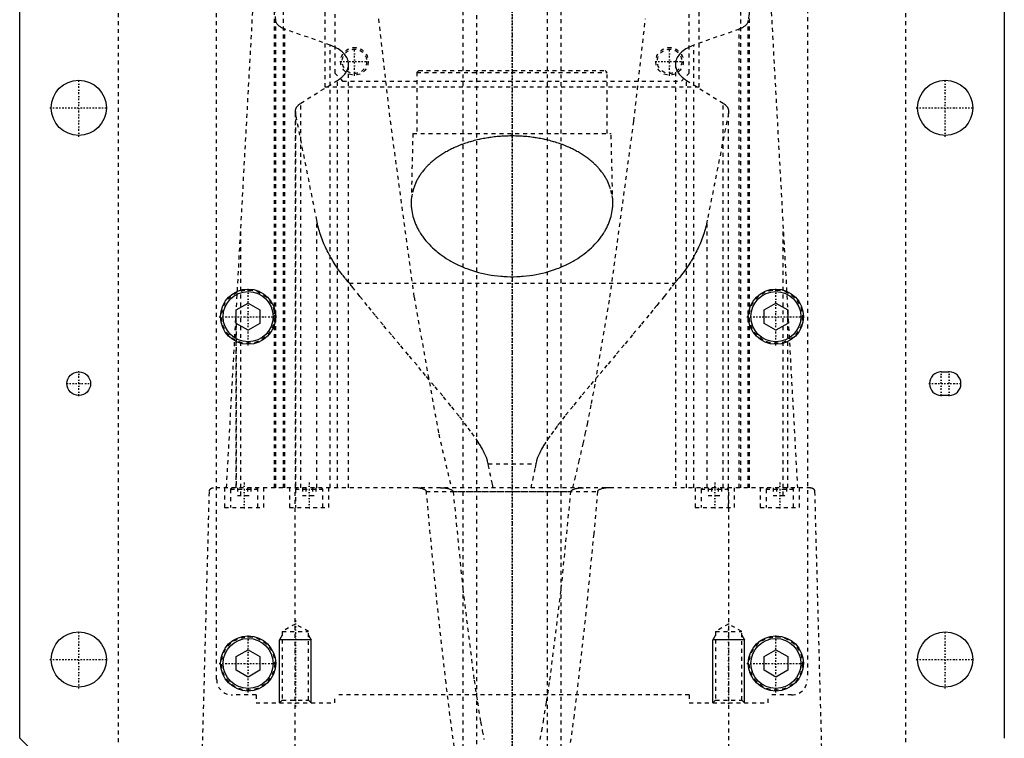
# Model space of a CAD drawing. Extents: x -125 to 125, y -92 to 634.
# Tile 3 of 7: x -125 to 125, y 53 to 235. Entities that reach past the tile are written whole.
import ezdxf

# ---------------------------------------------------------------- set-up
doc = ezdxf.new("R2010")
doc.units = 0
doc.linetypes.add('CENTER', pattern=[1.5, 0.45, -0.5, 0.05, -0.5])
doc.linetypes.add('DASHED', pattern=[2, 1, -1])
for name, color, linetype in [('AM_0', 7, 'CONTINUOUS'), ('AM_10', 7, 'CONTINUOUS'), ('AM_3', 7, 'DASHED'), ('AM_7', 7, 'CENTER')]:
    doc.layers.add(name, color=color, linetype=linetype)

msp = doc.modelspace()

# ---------------------------------------------------------------- linework, layer by layer
at = {"layer": 'AM_0', "color": 7, "linetype": 'CONTINUOUS'}
for p, q in [((-125, 53), (-125, 383)), ((125, 383), (125, 53)), ((-70, 161.73), (-67, 163.46)), ((-67, 163.46), (-64, 161.73)), ((64, 161.73), (67, 163.46)), ((67, 163.46), (70, 161.73)), ((-70, 158.27), (-70, 161.73)), ((-64, 161.73), (-64, 158.27)), ((64, 158.27), (64, 161.73)), ((70, 161.73), (70, 158.27)), ((-67, 156.54), (-70, 158.27)), ((-64, 158.27), (-67, 156.54)), ((67, 156.54), (64, 158.27)), ((70, 158.27), (67, 156.54)), ((109, 146), (111, 146)), ((111, 140), (109, 140)), ((-70, 73.73), (-67, 75.46)), ((-67, 75.46), (-64, 73.73)), ((64, 73.73), (67, 75.46)), ((67, 75.46), (70, 73.73)), ((-70, 70.27), (-70, 73.73)), ((-64, 73.73), (-64, 70.27)), ((64, 70.27), (64, 73.73)), ((70, 73.73), (70, 70.27)), ((-67, 68.54), (-70, 70.27)), ((-64, 70.27), (-67, 68.54)), ((67, 68.54), (64, 70.27)), ((70, 70.27), (67, 68.54)), ((-120, 48), (-125, 53))]:
    msp.add_line(p, q, dxfattribs=at)
for centre, radius in [((-110, 213), 7), ((110, 213), 7), ((-67, 160), 7), ((-67, 160), 6.35), ((67, 160), 7), ((67, 160), 6.35), ((-110, 143), 3), ((-110, 73), 7), ((110, 73), 7), ((-67, 72), 7), ((-67, 72), 6.35), ((67, 72), 7), ((67, 72), 6.35)]:
    msp.add_circle(centre, radius, dxfattribs=at)
for centre, start, end in [((109, 143), 90, 270), ((111, 143), 270, 90)]:
    msp.add_arc(centre, 3, start, end, dxfattribs=at)
at = {"layer": 'AM_10', "color": 7, "linetype": 'CONTINUOUS'}
for p, q in [((-58.32, 79.17), (-59, 78)), ((-51, 78), (-59, 78)), ((-59, 62), (-59, 78)), ((-51.68, 79.17), (-51, 78)), ((-51, 62), (-51, 78)), ((51.68, 79.17), (51, 78)), ((59, 78), (51, 78)), ((51, 62), (51, 78)), ((58.32, 79.17), (59, 78)), ((59, 62), (59, 78))]:
    msp.add_line(p, q, dxfattribs=at)
at = {"layer": 'AM_3', "color": 6, "linetype": 'DASHED'}
for p, q in [((-9, 600.5), (-9, -59.5)), ((9, -59.5), (9, 600.5)), ((-12.5, 425.5), (-12.5, -17.5)), ((12.5, -17.5), (12.5, 425.5)), ((-75, 68), (-75, 380)), ((75, 380), (75, 68)), ((-100, 363), (-100, 48)), ((100, 48), (100, 363)), ((-58, 116.6), (-58, 315.44)), ((58, 315.44), (58, 116.6)), ((-60.27, 116.6), (-60.27, 312.71)), ((60.27, 116.6), (60.27, 312.71)), ((-47.5, 311.3), (-47.5, 218.3)), ((47.5, 218.3), (47.5, 311.3)), ((-45, 308.8), (-45, 221.8)), ((45, 221.8), (45, 307.8)), ((-72.48, 116.6), (-61.98, 307.16)), ((61.98, 307.16), (72.48, 116.6)), ((-60, 116.6), (-60, 235.17)), ((60, 116.6), (60, 235.17)), ((-57.68, 116.6), (-57.68, 232.98)), ((-46.13, 228.89), (-57.68, 232.98)), ((57.68, 232.98), (46.13, 228.89)), ((57.68, 116.6), (57.68, 232.98)), ((-46.13, 116.6), (-46.13, 228.89)), ((46.13, 116.6), (46.13, 228.89)), ((-41.5, 116.6), (-41.5, 224.06)), ((-23.68, 222.5), (-24.18, 222)), ((-23.68, 222.5), (23.67, 222.5)), ((24.17, 222), (23.67, 222.5)), ((41.5, 224.06), (41.5, 116.6)), ((-45, 221.8), (-43, 219.8)), ((-24.18, 222), (-24.18, 206.5)), ((-24.18, 222), (24.17, 222)), ((24.17, 206.5), (24.17, 222)), ((43, 219.8), (45, 221.8)), ((-53.59, 214.2), (-44.32, 219.97)), ((-47.5, 218.3), (47.5, 218.3)), ((-44.32, 116.6), (-44.32, 219.97)), ((-43, 219.8), (43, 219.8)), ((44.32, 116.6), (44.32, 219.97)), ((44.32, 219.97), (53.59, 214.2)), ((-53.59, 116.6), (-53.59, 214.2)), ((53.59, 116.6), (53.59, 214.2)), ((-55, 212.05), (-55, 116.6)), ((-54.96, 116.6), (-54.96, 211.64)), ((-49.57, 184.45), (-54.96, 211.64)), ((54.96, 211.64), (49.57, 184.45)), ((54.96, 116.6), (54.96, 211.64)), ((55, 116.6), (55, 212.05)), ((-25.18, 206.5), (-25.59, 189.04)), ((-25.18, 206.5), (25.17, 206.5)), ((25.59, 189.04), (25.17, 206.5)), ((-49.57, 116.6), (-49.57, 184.45)), ((49.57, 116.6), (49.57, 184.45)), ((-68.87, 114.6), (-68.87, 182.23)), ((68.87, 114.6), (68.87, 182.23)), ((-41.3, 168.52), (41.3, 168.52)), ((-70, 116.6), (-70, 161.75)), ((-70, 116.6), (-70, 161.71)), ((70, 116.6), (70, 161.75)), ((70, 116.6), (70, 161.71)), ((-70, 158.27), (-70, 116.6)), ((70, 116.6), (70, 158.27)), ((-6.05, 122.62), (6.05, 122.62)), ((-79, 34.5), (-76.83, 115.63)), ((75.83, 116.6), (-75.83, 116.6)), ((-73, 116.6), (-73, 111.6)), ((-71.1, 116.6), (-71.5, 116.2)), ((-71.5, 116.2), (-71.5, 111.6)), ((-71.5, 116.2), (-64.5, 116.2)), ((-69.73, 116.6), (-69.73, 114.6)), ((-67.13, 116.6), (-67.13, 114.6)), ((-66.27, 116.6), (-66.27, 114.6)), ((-64.5, 116.2), (-64.9, 116.6)), ((-64.5, 111.6), (-64.5, 116.2)), ((-63, 111.6), (-63, 116.6)), ((-56.5, 116.6), (-56.5, 111.6)), ((-55.06, 34.5), (-55.06, 116.6)), ((-54.6, 116.6), (-55, 116.2)), ((-55, 116.2), (-55, 111.6)), ((-55, 116.2), (-48, 116.2)), ((-53.23, 116.6), (-53.23, 114.6)), ((-52.37, 116.6), (-52.37, 114.6)), ((-50.63, 116.6), (-50.63, 114.6)), ((-49.77, 116.6), (-49.77, 114.6)), ((-48, 116.2), (-48.4, 116.6)), ((-48, 111.6), (-48, 116.2)), ((-46.5, 111.6), (-46.5, 116.6)), ((-21.74, 115.63), (21.74, 115.63)), ((-14.95, 115.63), (14.95, 115.63)), ((46.5, 116.6), (46.5, 111.6)), ((48.4, 116.6), (48, 116.2)), ((48, 116.2), (48, 111.6)), ((48, 116.2), (55, 116.2)), ((49.77, 116.6), (49.77, 114.6)), ((50.63, 116.6), (50.63, 114.6)), ((52.37, 116.6), (52.37, 114.6)), ((53.23, 116.6), (53.23, 114.6)), ((55, 116.2), (54.6, 116.6)), ((55, 111.6), (55, 116.2)), ((55.06, 34.5), (55.06, 116.6)), ((56.5, 111.6), (56.5, 116.6)), ((63, 116.6), (63, 111.6)), ((64.9, 116.6), (64.5, 116.2)), ((64.5, 116.2), (64.5, 111.6)), ((64.5, 116.2), (71.5, 116.2)), ((66.27, 116.6), (66.27, 114.6)), ((67.13, 116.6), (67.13, 114.6)), ((69.73, 116.6), (69.73, 114.6)), ((71.5, 116.2), (71.1, 116.6)), ((71.5, 111.6), (71.5, 116.2)), ((73, 111.6), (73, 116.6)), ((76.83, 115.63), (79, 34.5)), ((-69.73, 114.6), (-66.27, 114.6)), ((-53.23, 114.6), (-49.77, 114.6)), ((49.77, 114.6), (53.23, 114.6)), ((66.27, 114.6), (69.73, 114.6)), ((-73, 111.6), (-63, 111.6)), ((-56.5, 111.6), (-46.5, 111.6)), ((46.5, 111.6), (56.5, 111.6)), ((63, 111.6), (73, 111.6)), ((-55, 82), (-58.32, 80.08)), ((-58.32, 80.08), (-58.32, 62.68)), ((-58.32, 80.08), (-51.68, 80.08)), ((-51.68, 80.08), (-55, 82)), ((-51.68, 62.68), (-51.68, 80.08)), ((55, 82), (51.68, 80.08)), ((51.68, 80.08), (51.68, 62.68)), ((51.68, 80.08), (58.32, 80.08)), ((58.32, 80.08), (55, 82)), ((58.32, 62.68), (58.32, 80.08)), ((-65, 64), (-71, 64)), ((-65, 64), (-65, 62)), ((-58.32, 62.68), (-59, 62)), ((-58.32, 62.68), (-51.68, 62.68)), ((-51, 62), (-51.68, 62.68)), ((45, 64), (-45, 64)), ((-45, 62), (-45, 64)), ((45, 64), (45, 62)), ((51.68, 62.68), (51, 62)), ((51.68, 62.68), (58.32, 62.68)), ((59, 62), (58.32, 62.68)), ((71, 64), (65, 64)), ((65, 62), (65, 64)), ((-65, 62), (-45, 62)), ((45, 62), (65, 62)), ((-13.86, 44.9), (-15.75, 58.84)), ((15.75, 58.84), (13.86, 44.9))]:
    msp.add_line(p, q, dxfattribs=at)
for points in [[(-60, 235.17, 0), (-60.6, 242.59, 0), (-61.84, 256.58, 0), (-63.09, 269.45, 0), (-63.73, 275.44, 0)], [(63.73, 275.44, 0), (63.09, 269.45, 0), (61.84, 256.58, 0), (60.6, 242.59, 0), (60, 235.17, 0)], [(-57.68, 232.98, 0), (-57.8, 233.03, 0), (-58.03, 233.12, 0), (-58.24, 233.21, 0), (-58.34, 233.26, 0), (-58.44, 233.31, 0), (-58.63, 233.41, 0), (-58.81, 233.52, 0), (-58.97, 233.63, 0), (-59.13, 233.75, 0), (-59.28, 233.88, 0), (-59.34, 233.94, 0), (-59.41, 234.01, 0), (-59.53, 234.14, 0), (-59.64, 234.27, 0), (-59.73, 234.41, 0), (-59.81, 234.55, 0), (-59.88, 234.69, 0), (-59.9, 234.76, 0), (-59.93, 234.83, 0), (-59.96, 234.97, 0), (-59.99, 235.1, 0), (-60, 235.17, 0)], [(-33.89, 235.56, 0), (-30.94, 209.64, 0), (-24.88, 164.98, 0), (-18.61, 130.2, 0), (-15.41, 116.6, 0)], [(15.41, 116.6, 0), (15.95, 118.69, 0), (17.01, 123.08, 0), (18.08, 127.76, 0), (18.61, 130.2, 0), (19.13, 132.71, 0), (20.19, 137.95, 0), (21.24, 143.47, 0), (24.88, 164.98, 0), (30.94, 209.64, 0), (33.89, 235.56, 0)], [(60, 235.17, 0), (59.99, 235.1, 0), (59.96, 234.97, 0), (59.93, 234.83, 0), (59.9, 234.76, 0), (59.88, 234.69, 0), (59.81, 234.55, 0), (59.73, 234.41, 0), (59.64, 234.27, 0), (59.53, 234.14, 0), (59.41, 234.01, 0), (59.34, 233.94, 0), (59.28, 233.88, 0), (59.13, 233.75, 0), (58.97, 233.63, 0), (58.81, 233.52, 0), (58.63, 233.41, 0), (58.44, 233.31, 0), (58.34, 233.26, 0), (58.24, 233.21, 0), (58.03, 233.12, 0), (57.8, 233.03, 0), (57.68, 232.98, 0)], [(-41.5, 224.06, 0), (-41.5, 224.21, 0), (-41.53, 224.51, 0), (-41.59, 224.82, 0), (-41.63, 224.97, 0), (-41.67, 225.13, 0), (-41.79, 225.44, 0), (-41.94, 225.74, 0), (-42.11, 226.05, 0), (-42.32, 226.35, 0), (-42.56, 226.64, 0), (-42.69, 226.78, 0), (-42.83, 226.92, 0), (-43.12, 227.2, 0), (-43.44, 227.46, 0), (-43.79, 227.72, 0), (-44.16, 227.96, 0), (-44.55, 228.18, 0), (-44.75, 228.29, 0), (-44.96, 228.4, 0), (-45.41, 228.6, 0), (-45.89, 228.8, 0), (-46.13, 228.89, 0)], [(46.13, 228.89, 0), (45.89, 228.8, 0), (45.41, 228.6, 0), (44.96, 228.4, 0), (44.75, 228.29, 0), (44.54, 228.18, 0), (44.16, 227.95, 0), (43.79, 227.72, 0), (43.44, 227.46, 0), (43.12, 227.2, 0), (42.83, 226.92, 0), (42.69, 226.78, 0), (42.56, 226.64, 0), (42.32, 226.35, 0), (42.11, 226.05, 0), (41.94, 225.74, 0), (41.79, 225.44, 0), (41.67, 225.13, 0), (41.63, 224.97, 0), (41.59, 224.82, 0), (41.53, 224.51, 0), (41.5, 224.21, 0), (41.5, 224.06, 0)], [(-44.32, 219.97, 0), (-44.17, 220.06, 0), (-43.88, 220.25, 0), (-43.61, 220.45, 0), (-43.48, 220.56, 0), (-43.35, 220.66, 0), (-43.1, 220.87, 0), (-42.88, 221.09, 0), (-42.66, 221.32, 0), (-42.47, 221.55, 0), (-42.29, 221.78, 0), (-42.21, 221.9, 0), (-42.13, 222.02, 0), (-41.99, 222.26, 0), (-41.86, 222.5, 0), (-41.76, 222.74, 0), (-41.67, 222.98, 0), (-41.6, 223.22, 0), (-41.58, 223.35, 0), (-41.55, 223.47, 0), (-41.52, 223.7, 0), (-41.5, 223.94, 0), (-41.5, 224.06, 0)], [(41.5, 224.06, 0), (41.5, 223.94, 0), (41.52, 223.7, 0), (41.55, 223.47, 0), (41.58, 223.34, 0), (41.6, 223.22, 0), (41.67, 222.98, 0), (41.76, 222.74, 0), (41.86, 222.5, 0), (41.99, 222.25, 0), (42.13, 222.01, 0), (42.21, 221.9, 0), (42.29, 221.78, 0), (42.47, 221.54, 0), (42.67, 221.31, 0), (42.88, 221.09, 0), (43.11, 220.87, 0), (43.35, 220.66, 0), (43.48, 220.55, 0), (43.61, 220.45, 0), (43.89, 220.25, 0), (44.17, 220.06, 0), (44.32, 219.97, 0)], [(-55, 212.05, 0), (-55, 212.11, 0), (-54.99, 212.24, 0), (-54.97, 212.36, 0), (-54.96, 212.43, 0), (-54.95, 212.49, 0), (-54.92, 212.62, 0), (-54.87, 212.75, 0), (-54.82, 212.87, 0), (-54.76, 213, 0), (-54.69, 213.13, 0), (-54.65, 213.19, 0), (-54.61, 213.25, 0), (-54.52, 213.37, 0), (-54.42, 213.49, 0), (-54.31, 213.61, 0), (-54.2, 213.72, 0), (-54.08, 213.84, 0), (-54.01, 213.89, 0), (-53.95, 213.94, 0), (-53.81, 214.05, 0), (-53.66, 214.15, 0), (-53.59, 214.2, 0)], [(53.59, 214.2, 0), (53.66, 214.15, 0), (53.81, 214.05, 0), (53.95, 213.94, 0), (54.01, 213.89, 0), (54.08, 213.84, 0), (54.2, 213.72, 0), (54.31, 213.61, 0), (54.42, 213.49, 0), (54.52, 213.37, 0), (54.61, 213.25, 0), (54.65, 213.19, 0), (54.69, 213.13, 0), (54.76, 213, 0), (54.82, 212.87, 0), (54.87, 212.75, 0), (54.92, 212.62, 0), (54.95, 212.49, 0), (54.96, 212.43, 0), (54.97, 212.36, 0), (54.99, 212.24, 0), (55, 212.11, 0), (55, 212.05, 0)], [(-54.96, 211.64, 0), (-54.97, 211.71, 0), (-54.99, 211.85, 0), (-55, 211.98, 0), (-55, 212.05, 0)], [(55, 212.05, 0), (55, 211.98, 0), (54.99, 211.85, 0), (54.97, 211.71, 0), (54.96, 211.64, 0)], [(0, 205.86, 0), (-0.2, 205.86, 0), (-0.59, 205.86, 0), (-0.98, 205.85, 0), (-1.18, 205.85, 0), (-1.37, 205.84, 0), (-1.77, 205.82, 0), (-2.17, 205.81, 0), (-2.56, 205.78, 0), (-2.96, 205.75, 0), (-3.36, 205.72, 0), (-3.56, 205.7, 0), (-3.76, 205.69, 0), (-4.15, 205.65, 0), (-4.55, 205.6, 0), (-4.95, 205.55, 0), (-5.34, 205.5, 0), (-5.74, 205.45, 0), (-5.93, 205.42, 0), (-6.13, 205.39, 0), (-6.52, 205.32, 0), (-6.91, 205.25, 0), (-7.1, 205.22, 0), (-7.3, 205.18, 0), (-7.68, 205.11, 0), (-8.07, 205.03, 0), (-8.26, 204.98, 0), (-8.45, 204.94, 0), (-8.83, 204.85, 0), (-9.21, 204.76, 0), (-9.58, 204.67, 0), (-9.95, 204.57, 0), (-10.32, 204.47, 0), (-10.5, 204.41, 0), (-10.68, 204.36, 0), (-11.04, 204.25, 0), (-11.4, 204.14, 0), (-11.75, 204.02, 0), (-12.1, 203.91, 0), (-12.44, 203.78, 0), (-12.61, 203.72, 0), (-12.78, 203.66, 0), (-13.12, 203.53, 0), (-13.45, 203.4, 0), (-13.78, 203.27, 0), (-14.1, 203.13, 0), (-14.42, 202.99, 0), (-14.58, 202.92, 0), (-14.73, 202.85, 0), (-15.04, 202.71, 0), (-15.35, 202.56, 0), (-15.64, 202.41, 0), (-15.94, 202.26, 0), (-16.22, 202.11, 0), (-16.36, 202.04, 0), (-16.5, 201.96, 0), (-16.78, 201.8, 0), (-17.05, 201.65, 0), (-17.32, 201.49, 0), (-17.58, 201.33, 0), (-17.83, 201.17, 0), (-17.96, 201.09, 0), (-18.09, 201, 0), (-18.34, 200.84, 0), (-18.59, 200.67, 0), (-18.71, 200.58, 0), (-18.83, 200.49, 0), (-19.08, 200.32, 0), (-19.31, 200.14, 0), (-19.43, 200.05, 0), (-19.55, 199.96, 0), (-19.78, 199.78, 0), (-20, 199.59, 0), (-20.23, 199.41, 0), (-20.44, 199.22, 0), (-20.66, 199.03, 0), (-20.76, 198.93, 0), (-20.87, 198.83, 0), (-21.07, 198.64, 0), (-21.28, 198.44, 0), (-21.47, 198.24, 0), (-21.67, 198.04, 0), (-21.85, 197.84, 0), (-21.95, 197.73, 0), (-22.04, 197.63, 0), (-22.22, 197.42, 0), (-22.39, 197.22, 0), (-22.56, 197.01, 0), (-22.73, 196.79, 0), (-22.89, 196.58, 0), (-22.97, 196.47, 0), (-23.05, 196.37, 0), (-23.2, 196.15, 0), (-23.35, 195.93, 0), (-23.49, 195.72, 0), (-23.63, 195.5, 0), (-23.76, 195.28, 0), (-23.83, 195.16, 0), (-23.89, 195.05, 0), (-24.01, 194.83, 0), (-24.13, 194.61, 0), (-24.51, 193.82, 0), (-24.79, 193.14, 0), (-25.03, 192.45, 0), (-25.37, 191.08, 0), (-25.56, 189.72, 0), (-25.59, 189.04, 0)], [(25.59, 189.04, 0), (25.56, 189.72, 0), (25.37, 191.08, 0), (25.03, 192.45, 0), (24.79, 193.14, 0), (24.51, 193.82, 0), (24.13, 194.61, 0), (24.01, 194.83, 0), (23.89, 195.05, 0), (23.83, 195.16, 0), (23.76, 195.28, 0), (23.63, 195.5, 0), (23.49, 195.72, 0), (23.35, 195.93, 0), (23.2, 196.15, 0), (23.05, 196.37, 0), (22.97, 196.47, 0), (22.89, 196.58, 0), (22.73, 196.79, 0), (22.56, 197.01, 0), (22.39, 197.22, 0), (22.22, 197.42, 0), (22.04, 197.63, 0), (21.95, 197.73, 0), (21.85, 197.84, 0), (21.67, 198.04, 0), (21.47, 198.24, 0), (21.28, 198.44, 0), (21.07, 198.64, 0), (20.87, 198.83, 0), (20.76, 198.93, 0), (20.66, 199.03, 0), (20.44, 199.22, 0), (20.23, 199.41, 0), (20, 199.59, 0), (19.78, 199.78, 0), (19.55, 199.96, 0), (19.43, 200.05, 0), (19.31, 200.14, 0), (19.08, 200.32, 0), (18.83, 200.49, 0), (18.71, 200.58, 0), (18.59, 200.67, 0), (18.34, 200.84, 0), (18.09, 201, 0), (17.96, 201.09, 0), (17.83, 201.17, 0), (17.58, 201.33, 0), (17.32, 201.49, 0), (17.05, 201.65, 0), (16.78, 201.8, 0), (16.5, 201.96, 0), (16.36, 202.04, 0), (16.22, 202.11, 0), (15.94, 202.26, 0), (15.64, 202.41, 0), (15.35, 202.56, 0), (15.04, 202.71, 0), (14.73, 202.85, 0), (14.58, 202.92, 0), (14.42, 202.99, 0), (14.1, 203.13, 0), (13.78, 203.27, 0), (13.45, 203.4, 0), (13.12, 203.53, 0), (12.78, 203.66, 0), (12.61, 203.72, 0), (12.44, 203.78, 0), (12.1, 203.91, 0), (11.75, 204.02, 0), (11.4, 204.14, 0), (11.04, 204.25, 0), (10.68, 204.36, 0), (10.5, 204.41, 0), (10.32, 204.47, 0), (9.95, 204.57, 0), (9.58, 204.67, 0), (9.21, 204.76, 0), (8.83, 204.85, 0), (8.45, 204.94, 0), (8.26, 204.98, 0), (8.07, 205.03, 0), (7.68, 205.11, 0), (7.3, 205.18, 0), (7.1, 205.22, 0), (6.91, 205.25, 0), (6.52, 205.32, 0), (6.13, 205.39, 0), (5.93, 205.42, 0), (5.74, 205.45, 0), (5.34, 205.5, 0), (4.95, 205.55, 0), (4.55, 205.6, 0), (4.15, 205.65, 0), (3.76, 205.69, 0), (3.56, 205.7, 0), (3.36, 205.72, 0), (2.96, 205.75, 0), (2.56, 205.78, 0), (2.17, 205.81, 0), (1.77, 205.82, 0), (1.37, 205.84, 0), (1.18, 205.85, 0), (0.98, 205.85, 0), (0.59, 205.86, 0), (0.2, 205.86, 0), (0, 205.86, 0)], [(-25.59, 189.04, 0), (-25.59, 188.81, 0), (-25.59, 188.35, 0), (-25.56, 187.87, 0), (-25.54, 187.64, 0), (-25.52, 187.4, 0), (-25.46, 186.92, 0), (-25.38, 186.43, 0), (-25.28, 185.95, 0), (-25.16, 185.46, 0), (-25.02, 184.97, 0), (-24.95, 184.73, 0), (-24.87, 184.49, 0), (-24.69, 184, 0), (-24.49, 183.51, 0), (-24.28, 183.02, 0), (-24.04, 182.54, 0), (-23.78, 182.06, 0), (-23.65, 181.82, 0), (-23.51, 181.58, 0), (-23.21, 181.1, 0), (-22.9, 180.63, 0), (-22.74, 180.4, 0), (-22.57, 180.17, 0), (-22.22, 179.71, 0), (-21.85, 179.25, 0), (-21.66, 179.03, 0), (-21.46, 178.8, 0), (-21.06, 178.36, 0), (-20.63, 177.93, 0), (-20.19, 177.51, 0), (-19.74, 177.09, 0), (-19.27, 176.68, 0), (-19.03, 176.48, 0), (-18.78, 176.28, 0), (-18.28, 175.9, 0), (-17.77, 175.52, 0), (-17.24, 175.15, 0), (-16.69, 174.79, 0), (-16.12, 174.44, 0), (-15.82, 174.26, 0), (-15.52, 174.09, 0), (-14.9, 173.75, 0), (-14.26, 173.41, 0), (-13.6, 173.09, 0), (-12.93, 172.79, 0), (-12.23, 172.49, 0), (-11.87, 172.35, 0), (-11.51, 172.21, 0), (-10.78, 171.95, 0), (-10.04, 171.7, 0), (-9.28, 171.46, 0), (-8.5, 171.25, 0), (-7.72, 171.05, 0), (-7.32, 170.96, 0), (-6.93, 170.87, 0), (-6.12, 170.71, 0), (-5.31, 170.57, 0), (-4.5, 170.45, 0), (-3.68, 170.35, 0), (-2.86, 170.27, 0), (-2.45, 170.24, 0), (-2.04, 170.21, 0), (-1.22, 170.17, 0), (-0.41, 170.15, 0), (0, 170.15, 0), (0.41, 170.15, 0), (1.22, 170.17, 0), (2.04, 170.21, 0), (2.45, 170.24, 0), (2.86, 170.27, 0), (3.68, 170.35, 0), (4.5, 170.45, 0), (5.31, 170.57, 0), (6.12, 170.71, 0), (6.93, 170.87, 0), (7.32, 170.96, 0), (7.72, 171.05, 0), (8.5, 171.25, 0), (9.28, 171.46, 0), (10.04, 171.7, 0), (10.78, 171.95, 0), (11.51, 172.21, 0), (11.87, 172.35, 0), (12.23, 172.49, 0), (12.93, 172.79, 0), (13.6, 173.09, 0), (14.26, 173.41, 0), (14.9, 173.75, 0), (15.52, 174.09, 0), (15.82, 174.26, 0), (16.12, 174.44, 0), (16.69, 174.79, 0), (17.24, 175.15, 0), (17.77, 175.52, 0), (18.28, 175.9, 0), (18.78, 176.28, 0), (19.03, 176.48, 0), (19.27, 176.68, 0), (19.74, 177.09, 0), (20.19, 177.51, 0), (20.63, 177.93, 0), (21.06, 178.36, 0), (21.46, 178.8, 0), (21.66, 179.03, 0), (21.85, 179.25, 0), (22.22, 179.71, 0), (22.57, 180.17, 0), (22.74, 180.4, 0), (22.9, 180.63, 0), (23.21, 181.1, 0), (23.51, 181.58, 0), (23.65, 181.82, 0), (23.78, 182.06, 0), (24.04, 182.54, 0), (24.28, 183.02, 0), (24.49, 183.51, 0), (24.69, 184, 0), (24.87, 184.49, 0), (24.95, 184.73, 0), (25.02, 184.97, 0), (25.16, 185.46, 0), (25.28, 185.95, 0), (25.38, 186.43, 0), (25.46, 186.92, 0), (25.52, 187.4, 0), (25.54, 187.64, 0), (25.56, 187.87, 0), (25.59, 188.35, 0), (25.59, 188.81, 0), (25.59, 189.04, 0)], [(-41.3, 168.52, 0), (-41.66, 168.93, 0), (-42.36, 169.75, 0), (-43.04, 170.59, 0), (-43.36, 171.01, 0), (-43.68, 171.44, 0), (-44.3, 172.3, 0), (-44.89, 173.16, 0), (-45.44, 174.04, 0), (-45.97, 174.92, 0), (-46.46, 175.81, 0), (-46.7, 176.26, 0), (-46.93, 176.7, 0), (-47.36, 177.6, 0), (-47.76, 178.51, 0), (-48.13, 179.42, 0), (-48.47, 180.33, 0), (-48.77, 181.24, 0), (-48.91, 181.7, 0), (-49.04, 182.16, 0), (-49.28, 183.08, 0), (-49.48, 184, 0), (-49.57, 184.45, 0)], [(49.57, 184.45, 0), (49.48, 184, 0), (49.28, 183.08, 0), (49.04, 182.16, 0), (48.91, 181.7, 0), (48.77, 181.24, 0), (48.47, 180.33, 0), (48.13, 179.42, 0), (47.76, 178.51, 0), (47.36, 177.6, 0), (46.93, 176.7, 0), (46.7, 176.26, 0), (46.46, 175.81, 0), (45.97, 174.92, 0), (45.44, 174.04, 0), (44.89, 173.16, 0), (44.3, 172.3, 0), (43.68, 171.44, 0), (43.36, 171.01, 0), (43.04, 170.59, 0), (42.36, 169.75, 0), (41.66, 168.93, 0), (41.3, 168.52, 0)], [(-6.05, 122.62, 0), (-6.11, 122.9, 0), (-6.25, 123.44, 0), (-6.41, 123.97, 0), (-6.5, 124.22, 0), (-6.6, 124.47, 0), (-6.81, 124.96, 0), (-7.03, 125.44, 0), (-7.26, 125.91, 0), (-7.51, 126.37, 0), (-7.76, 126.83, 0), (-7.89, 127.05, 0), (-8.03, 127.27, 0), (-8.3, 127.72, 0), (-8.57, 128.15, 0), (-9.59, 129.67, 0), (-10.51, 130.94, 0), (-11.45, 132.21, 0), (-13.43, 134.76, 0), (-15.49, 137.32, 0), (-17.6, 139.89, 0), (-19.76, 142.48, 0), (-21.93, 145.07, 0), (-23.03, 146.37, 0), (-24.12, 147.67, 0), (-26.31, 150.27, 0), (-28.48, 152.85, 0), (-30.63, 155.41, 0), (-32.72, 157.92, 0), (-34.77, 160.4, 0), (-35.76, 161.61, 0), (-36.74, 162.81, 0), (-38.64, 165.15, 0), (-40.44, 167.42, 0), (-41.3, 168.52, 0)], [(41.3, 168.52, 0), (40.44, 167.42, 0), (38.64, 165.15, 0), (36.74, 162.81, 0), (35.76, 161.61, 0), (34.77, 160.4, 0), (32.72, 157.92, 0), (30.63, 155.41, 0), (28.48, 152.85, 0), (26.31, 150.27, 0), (24.12, 147.67, 0), (23.03, 146.37, 0), (21.93, 145.07, 0), (19.76, 142.48, 0), (17.6, 139.89, 0), (15.49, 137.32, 0), (13.43, 134.76, 0), (11.45, 132.21, 0), (10.51, 130.94, 0), (9.59, 129.67, 0), (8.57, 128.15, 0), (8.3, 127.72, 0), (8.03, 127.27, 0), (7.89, 127.05, 0), (7.76, 126.83, 0), (7.51, 126.37, 0), (7.26, 125.91, 0), (7.03, 125.44, 0), (6.81, 124.96, 0), (6.6, 124.47, 0), (6.5, 124.22, 0), (6.41, 123.97, 0), (6.25, 123.44, 0), (6.11, 122.9, 0), (6.05, 122.62, 0)], [(-4.76, 116.6, 0), (-4.97, 117.5, 0), (-5.4, 119.43, 0), (-5.83, 121.51, 0), (-6.05, 122.62, 0)], [(6.05, 122.62, 0), (5.83, 121.51, 0), (5.4, 119.43, 0), (4.97, 117.5, 0), (4.76, 116.6, 0)], [(-76.83, 115.63, 0), (-76.83, 115.63, 0), (-76.83, 115.64, 0), (-76.83, 115.64, 0), (-76.83, 115.65, 0), (-76.83, 115.65, 0), (-76.83, 115.65, 0), (-76.83, 115.66, 0), (-76.83, 115.67, 0), (-76.83, 115.67, 0), (-76.83, 115.68, 0), (-76.83, 115.68, 0), (-76.83, 115.68, 0), (-76.83, 115.69, 0), (-76.83, 115.7, 0), (-76.82, 115.7, 0), (-76.82, 115.71, 0), (-76.82, 115.71, 0), (-76.82, 115.72, 0), (-76.82, 115.72, 0), (-76.82, 115.73, 0), (-76.82, 115.73, 0), (-76.82, 115.73, 0), (-76.82, 115.74, 0), (-76.82, 115.74, 0), (-76.82, 115.75, 0), (-76.82, 115.75, 0), (-76.82, 115.75, 0), (-76.82, 115.76, 0), (-76.82, 115.76, 0), (-76.82, 115.77, 0), (-76.81, 115.77, 0), (-76.81, 115.78, 0), (-76.81, 115.78, 0), (-76.81, 115.78, 0), (-76.81, 115.79, 0), (-76.81, 115.79, 0), (-76.81, 115.81, 0), (-76.8, 115.84, 0), (-76.8, 115.86, 0), (-76.79, 115.88, 0), (-76.79, 115.9, 0), (-76.78, 115.91, 0), (-76.77, 115.93, 0), (-76.77, 115.95, 0), (-76.76, 115.97, 0), (-76.75, 115.99, 0), (-76.74, 116.01, 0), (-76.74, 116.02, 0), (-76.73, 116.03, 0), (-76.73, 116.05, 0), (-76.72, 116.06, 0), (-76.71, 116.07, 0), (-76.71, 116.08, 0), (-76.7, 116.09, 0), (-76.69, 116.11, 0), (-76.69, 116.11, 0), (-76.68, 116.12, 0), (-76.68, 116.13, 0), (-76.67, 116.15, 0), (-76.64, 116.19, 0), (-76.59, 116.26, 0), (-76.53, 116.31, 0), (-76.48, 116.36, 0), (-76.42, 116.41, 0), (-76.39, 116.43, 0), (-76.36, 116.45, 0), (-76.3, 116.48, 0), (-76.24, 116.51, 0), (-76.17, 116.54, 0), (-76.11, 116.56, 0), (-76.05, 116.58, 0), (-76.02, 116.58, 0), (-75.99, 116.59, 0), (-75.92, 116.6, 0), (-75.86, 116.6, 0), (-75.83, 116.6, 0)], [(-21.74, 115.63, 0), (-21.74, 115.63, 0), (-21.74, 115.63, 0), (-21.74, 115.64, 0), (-21.74, 115.64, 0), (-21.74, 115.64, 0), (-21.74, 115.65, 0), (-21.74, 115.66, 0), (-21.75, 115.66, 0), (-21.75, 115.67, 0), (-21.75, 115.67, 0), (-21.75, 115.67, 0), (-21.75, 115.68, 0), (-21.75, 115.68, 0), (-21.75, 115.69, 0), (-21.75, 115.69, 0), (-21.76, 115.7, 0), (-21.76, 115.7, 0), (-21.76, 115.71, 0), (-21.76, 115.71, 0), (-21.76, 115.71, 0), (-21.76, 115.72, 0), (-21.77, 115.72, 0), (-21.77, 115.73, 0), (-21.77, 115.73, 0), (-21.77, 115.74, 0), (-21.77, 115.74, 0), (-21.77, 115.74, 0), (-21.78, 115.75, 0), (-21.78, 115.75, 0), (-21.78, 115.76, 0), (-21.78, 115.76, 0), (-21.79, 115.77, 0), (-21.79, 115.77, 0), (-21.79, 115.77, 0), (-21.79, 115.78, 0), (-21.8, 115.78, 0), (-21.81, 115.8, 0), (-21.83, 115.82, 0), (-21.85, 115.85, 0), (-21.87, 115.87, 0), (-21.88, 115.88, 0), (-21.89, 115.89, 0), (-21.92, 115.92, 0), (-21.94, 115.94, 0), (-21.97, 115.96, 0), (-22, 115.98, 0), (-22.02, 116, 0), (-22.04, 116.01, 0), (-22.05, 116.01, 0), (-22.08, 116.03, 0), (-22.11, 116.05, 0), (-22.12, 116.06, 0), (-22.14, 116.07, 0), (-22.17, 116.08, 0), (-22.2, 116.1, 0), (-22.21, 116.1, 0), (-22.23, 116.11, 0), (-22.26, 116.13, 0), (-22.28, 116.14, 0), (-22.38, 116.18, 0), (-22.56, 116.25, 0), (-22.74, 116.31, 0), (-22.93, 116.36, 0), (-23.12, 116.41, 0), (-23.22, 116.43, 0), (-23.32, 116.45, 0), (-23.51, 116.48, 0), (-23.71, 116.51, 0), (-23.91, 116.54, 0), (-24.11, 116.56, 0), (-24.3, 116.58, 0), (-24.4, 116.58, 0), (-24.5, 116.59, 0), (-24.69, 116.6, 0), (-24.88, 116.6, 0), (-24.97, 116.6, 0)], [(-15.75, 58.84, 0), (-16.75, 67.04, 0), (-18.76, 84.96, 0), (-20.75, 104.9, 0), (-21.74, 115.63, 0)], [(-18.15, 116.6, 0), (-18.05, 116.6, 0), (-17.87, 116.6, 0), (-17.68, 116.59, 0), (-17.58, 116.58, 0), (-17.49, 116.57, 0), (-17.29, 116.56, 0), (-17.1, 116.54, 0), (-16.9, 116.51, 0), (-16.71, 116.48, 0), (-16.51, 116.44, 0), (-16.41, 116.42, 0), (-16.32, 116.4, 0), (-16.13, 116.36, 0), (-15.94, 116.3, 0), (-15.76, 116.24, 0), (-15.59, 116.18, 0), (-15.49, 116.13, 0), (-15.46, 116.12, 0), (-15.43, 116.11, 0), (-15.41, 116.1, 0), (-15.4, 116.09, 0), (-15.37, 116.08, 0), (-15.34, 116.06, 0), (-15.33, 116.05, 0), (-15.31, 116.04, 0), (-15.28, 116.03, 0), (-15.26, 116.01, 0), (-15.24, 116, 0), (-15.23, 115.99, 0), (-15.2, 115.97, 0), (-15.17, 115.95, 0), (-15.15, 115.93, 0), (-15.12, 115.91, 0), (-15.1, 115.89, 0), (-15.09, 115.88, 0), (-15.07, 115.87, 0), (-15.05, 115.84, 0), (-15.03, 115.82, 0), (-15.01, 115.79, 0), (-15, 115.78, 0), (-15, 115.77, 0), (-15, 115.77, 0), (-14.99, 115.77, 0), (-14.99, 115.76, 0), (-14.99, 115.76, 0), (-14.99, 115.75, 0), (-14.98, 115.75, 0), (-14.98, 115.74, 0), (-14.98, 115.74, 0), (-14.98, 115.74, 0), (-14.98, 115.73, 0), (-14.97, 115.73, 0), (-14.97, 115.72, 0), (-14.97, 115.72, 0), (-14.97, 115.72, 0), (-14.97, 115.71, 0), (-14.97, 115.71, 0), (-14.96, 115.71, 0), (-14.96, 115.7, 0), (-14.96, 115.7, 0), (-14.96, 115.69, 0), (-14.96, 115.69, 0), (-14.96, 115.68, 0), (-14.96, 115.68, 0), (-14.95, 115.67, 0), (-14.95, 115.67, 0), (-14.95, 115.67, 0), (-14.95, 115.66, 0), (-14.95, 115.65, 0), (-14.95, 115.65, 0), (-14.95, 115.64, 0), (-14.95, 115.64, 0), (-14.95, 115.64, 0), (-14.95, 115.63, 0), (-14.95, 115.63, 0), (-14.95, 115.63, 0)], [(-14.95, 115.63, 0), (-12.5, 90.94, 0), (-9.62, 67.74, 0), (-8.79, 62.22, 0), (-7.96, 57.2, 0), (-7.54, 54.88, 0), (-7.13, 52.68, 0)], [(7.13, 52.68, 0), (7.54, 54.88, 0), (7.96, 57.2, 0), (8.79, 62.22, 0), (9.62, 67.74, 0), (12.5, 90.94, 0), (14.95, 115.63, 0)], [(14.95, 115.63, 0), (14.95, 115.63, 0), (14.95, 115.63, 0), (14.95, 115.64, 0), (14.95, 115.64, 0), (14.95, 115.64, 0), (14.95, 115.65, 0), (14.95, 115.65, 0), (14.95, 115.66, 0), (14.95, 115.67, 0), (14.95, 115.67, 0), (14.95, 115.67, 0), (14.96, 115.68, 0), (14.96, 115.68, 0), (14.96, 115.69, 0), (14.96, 115.69, 0), (14.96, 115.7, 0), (14.96, 115.7, 0), (14.96, 115.71, 0), (14.97, 115.71, 0), (14.97, 115.71, 0), (14.97, 115.72, 0), (14.97, 115.72, 0), (14.97, 115.72, 0), (14.97, 115.73, 0), (14.98, 115.73, 0), (14.98, 115.74, 0), (14.98, 115.74, 0), (14.98, 115.74, 0), (14.98, 115.75, 0), (14.99, 115.75, 0), (14.99, 115.76, 0), (14.99, 115.76, 0), (14.99, 115.77, 0), (15, 115.77, 0), (15, 115.77, 0), (15, 115.78, 0), (15.01, 115.79, 0), (15.03, 115.82, 0), (15.05, 115.84, 0), (15.07, 115.87, 0), (15.09, 115.88, 0), (15.1, 115.89, 0), (15.12, 115.91, 0), (15.15, 115.93, 0), (15.17, 115.95, 0), (15.2, 115.97, 0), (15.23, 115.99, 0), (15.24, 116, 0), (15.26, 116.01, 0), (15.28, 116.03, 0), (15.31, 116.04, 0), (15.33, 116.05, 0), (15.34, 116.06, 0), (15.37, 116.08, 0), (15.4, 116.09, 0), (15.41, 116.1, 0), (15.43, 116.11, 0), (15.46, 116.12, 0), (15.49, 116.13, 0), (15.59, 116.18, 0), (15.76, 116.24, 0), (15.94, 116.3, 0), (16.13, 116.36, 0), (16.32, 116.4, 0), (16.41, 116.42, 0), (16.51, 116.44, 0), (16.71, 116.48, 0), (16.9, 116.51, 0), (17.1, 116.54, 0), (17.29, 116.56, 0), (17.49, 116.57, 0), (17.58, 116.58, 0), (17.68, 116.59, 0), (17.87, 116.6, 0), (18.05, 116.6, 0), (18.15, 116.6, 0)], [(21.74, 115.63, 0), (20.75, 104.9, 0), (18.76, 84.96, 0), (16.75, 67.04, 0), (15.75, 58.84, 0)], [(24.97, 116.6, 0), (24.88, 116.6, 0), (24.69, 116.6, 0), (24.5, 116.59, 0), (24.4, 116.58, 0), (24.3, 116.58, 0), (24.11, 116.56, 0), (23.91, 116.54, 0), (23.71, 116.51, 0), (23.51, 116.48, 0), (23.32, 116.45, 0), (23.22, 116.43, 0), (23.12, 116.41, 0), (22.93, 116.36, 0), (22.74, 116.31, 0), (22.56, 116.25, 0), (22.38, 116.18, 0), (22.28, 116.14, 0), (22.26, 116.13, 0), (22.23, 116.11, 0), (22.21, 116.1, 0), (22.2, 116.1, 0), (22.17, 116.08, 0), (22.14, 116.07, 0), (22.12, 116.06, 0), (22.11, 116.05, 0), (22.08, 116.03, 0), (22.05, 116.01, 0), (22.04, 116.01, 0), (22.02, 116, 0), (22, 115.98, 0), (21.97, 115.96, 0), (21.94, 115.94, 0), (21.92, 115.92, 0), (21.89, 115.89, 0), (21.88, 115.88, 0), (21.87, 115.87, 0), (21.85, 115.85, 0), (21.83, 115.82, 0), (21.81, 115.8, 0), (21.8, 115.78, 0), (21.79, 115.78, 0), (21.79, 115.77, 0), (21.79, 115.77, 0), (21.79, 115.77, 0), (21.78, 115.76, 0), (21.78, 115.76, 0), (21.78, 115.75, 0), (21.78, 115.75, 0), (21.77, 115.74, 0), (21.77, 115.74, 0), (21.77, 115.74, 0), (21.77, 115.73, 0), (21.77, 115.73, 0), (21.77, 115.72, 0), (21.76, 115.72, 0), (21.76, 115.71, 0), (21.76, 115.71, 0), (21.76, 115.71, 0), (21.76, 115.7, 0), (21.76, 115.7, 0), (21.75, 115.69, 0), (21.75, 115.69, 0), (21.75, 115.68, 0), (21.75, 115.68, 0), (21.75, 115.67, 0), (21.75, 115.67, 0), (21.75, 115.67, 0), (21.75, 115.66, 0), (21.74, 115.66, 0), (21.74, 115.65, 0), (21.74, 115.64, 0), (21.74, 115.64, 0), (21.74, 115.64, 0), (21.74, 115.63, 0), (21.74, 115.63, 0), (21.74, 115.63, 0)], [(75.83, 116.6, 0), (75.86, 116.6, 0), (75.92, 116.6, 0), (75.99, 116.59, 0), (76.02, 116.58, 0), (76.05, 116.58, 0), (76.11, 116.56, 0), (76.17, 116.54, 0), (76.24, 116.51, 0), (76.3, 116.48, 0), (76.36, 116.45, 0), (76.39, 116.43, 0), (76.42, 116.41, 0), (76.48, 116.36, 0), (76.53, 116.31, 0), (76.59, 116.26, 0), (76.64, 116.19, 0), (76.67, 116.15, 0), (76.68, 116.13, 0), (76.68, 116.12, 0), (76.69, 116.11, 0), (76.69, 116.11, 0), (76.7, 116.09, 0), (76.71, 116.08, 0), (76.71, 116.07, 0), (76.72, 116.06, 0), (76.73, 116.05, 0), (76.73, 116.03, 0), (76.74, 116.02, 0), (76.74, 116.01, 0), (76.75, 115.99, 0), (76.76, 115.97, 0), (76.77, 115.95, 0), (76.77, 115.93, 0), (76.78, 115.91, 0), (76.79, 115.9, 0), (76.79, 115.88, 0), (76.8, 115.86, 0), (76.8, 115.84, 0), (76.81, 115.81, 0), (76.81, 115.79, 0), (76.81, 115.79, 0), (76.81, 115.78, 0), (76.81, 115.78, 0), (76.81, 115.78, 0), (76.81, 115.77, 0), (76.82, 115.77, 0), (76.82, 115.76, 0), (76.82, 115.76, 0), (76.82, 115.75, 0), (76.82, 115.75, 0), (76.82, 115.75, 0), (76.82, 115.74, 0), (76.82, 115.74, 0), (76.82, 115.73, 0), (76.82, 115.73, 0), (76.82, 115.73, 0), (76.82, 115.72, 0), (76.82, 115.72, 0), (76.82, 115.71, 0), (76.82, 115.71, 0), (76.82, 115.7, 0), (76.83, 115.7, 0), (76.83, 115.69, 0), (76.83, 115.68, 0), (76.83, 115.68, 0), (76.83, 115.68, 0), (76.83, 115.67, 0), (76.83, 115.67, 0), (76.83, 115.66, 0), (76.83, 115.65, 0), (76.83, 115.65, 0), (76.83, 115.65, 0), (76.83, 115.64, 0), (76.83, 115.64, 0), (76.83, 115.63, 0), (76.83, 115.63, 0)]]:
    msp.add_polyline3d(points, dxfattribs=at)
for centre, radius in [((-40, 224.8), 3.5), ((-40, 224.8), 3.1), ((40, 224.8), 3.5), ((40, 224.8), 3.1), ((-67, 160), 6.75), ((67, 160), 6.75), ((-67, 72), 6.75), ((67, 72), 6.75)]:
    msp.add_circle(centre, radius, dxfattribs=at)
for centre, start, end in [((-71, 68), 180, 270), ((71, 68), 270, 0)]:
    msp.add_arc(centre, 4, start, end, dxfattribs=at)
at = {"layer": 'AM_7', "color": 4, "linetype": 'CENTER'}
for p, q in [((0, 633.5), (0, -92.5)), ((0, 386.4), (0, -18.4)), ((0, 247.5), (0, -82.5)), ((-40, 221.12), (-40, 228.47)), ((40, 221.12), (40, 228.47)), ((-43.68, 224.8), (-36.33, 224.8)), ((36.32, 224.8), (43.67, 224.8)), ((-110, 205.65), (-110, 220.35)), ((110, 205.65), (110, 220.35)), ((-117.35, 213), (-102.65, 213)), ((102.65, 213), (117.35, 213)), ((-67, 152.65), (-67, 167.35)), ((67, 152.65), (67, 167.35)), ((-74.35, 160), (-59.65, 160)), ((59.65, 160), (74.35, 160)), ((-110, 139.85), (-110, 146.15)), ((109, 139.85), (109, 146.15)), ((111, 139.85), (111, 146.15)), ((-113.15, 143), (-106.85, 143)), ((105.85, 143), (114.15, 143)), ((-68, 117.9), (-68, 111.3)), ((-51.5, 117.9), (-51.5, 111.3)), ((51.5, 117.9), (51.5, 111.3)), ((68, 117.9), (68, 111.3)), ((-55, 83), (-55, 61)), ((55, 83), (55, 61)), ((-110, 65.65), (-110, 80.35)), ((110, 65.65), (110, 80.35)), ((-67, 64.65), (-67, 79.35)), ((67, 64.65), (67, 79.35)), ((-117.35, 73), (-102.65, 73)), ((102.65, 73), (117.35, 73)), ((-74.35, 72), (-59.65, 72)), ((59.65, 72), (74.35, 72))]:
    msp.add_line(p, q, dxfattribs=at)

doc.saveas('drawing.dxf')
